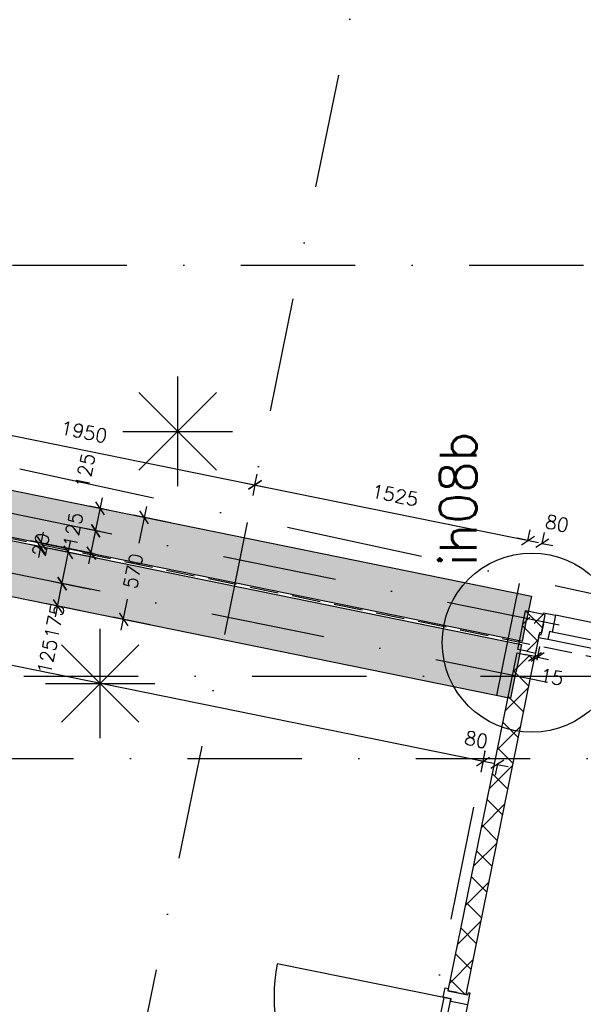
# Model space of a CAD drawing. Extents: x -33344 to 2055880, y -64816 to 121260.
# Tile 40 of 133: x 20742 to 23827, y 43901 to 49292. Entities that reach past the tile are written whole.
import ezdxf
from ezdxf.enums import TextEntityAlignment as Align

# ---------------------------------------------------------------- set-up
doc = ezdxf.new("R2010")
doc.units = 0
doc.header["$LTSCALE"] = 50
doc.header["$MEASUREMENT"] = 0
doc.header["$PDMODE"] = 3
doc.header["$PDSIZE"] = 0.1
for name, pattern in [('DASHDOT', [1, 0.5, -0.25, 0, -0.25]), ('DASHED', [0.75, 0.5, -0.25]), ('STRAM_0WT$0$HIDDEN', [9.375, 6.25, -3.125]), ('STRAM_0WT$1$DASHDOT', [25, 12.5, -6.25, 0, -6.25]), ('STRAM_0WT$1$DD1', [2.66667, 1.66667, -0.5, 0, -0.5])]:
    doc.linetypes.add(name, pattern=pattern)
doc.layers.get('0').update_dxf_attribs({"linetype": 'CONTINUOUS'})
doc.layers.get('DEFPOINTS').update_dxf_attribs({"linetype": 'CONTINUOUS'})
for name, color, linetype in [('00', 7, 'CONTINUOUS'), ('_BRANDCOMPART', 6, 'DASHDOT'), ('_DETAILNUMMERS', 4, 'CONTINUOUS'), ('_DETAILNUMMERSTEKST', 4, 'CONTINUOUS'), ('A--A21--_F12--', 7, 'CONTINUOUS'), ('A--A21--_F123-', 9, 'CONTINUOUS'), ('A--A22--_F123-', 9, 'CONTINUOUS'), ('A--L21--', 3, 'CONTINUOUS'), ('A--L21--_F12--', 7, 'CONTINUOUS'), ('A--L22--_F-2--', 7, 'CONTINUOUS'), ('A--L32--', 7, 'CONTINUOUS'), ('A--L32--_F123-', 1, 'CONTINUOUS'), ('A--L32--_F123-DRAAIR', 7, 'CONTINUOUS'), ('A--L90--', 7, 'CONTINUOUS'), ('A--M$1A-_F123-', 1, 'CONTINUOUS'), ('A--M1$A-_F123-', 1, 'CONTINUOUS'), ('STRAM_0WT$0$A--L$7A-_STRA0', 1, 'STRAM_0WT$1$DASHDOT'), ('STRAM_0WT$1$A--T$7A8-_STRA', 8, 'STRAM_0WT$1$DASHDOT'), ('STRAM_0WT$1$STRAMIEN', 1, 'STRAM_0WT$1$DD1'), ('X--LR---_CP', 7, 'CONTINUOUS'), ('XREF', 7, 'CONTINUOUS')]:
    doc.layers.add(name, color=color, linetype=linetype)
doc.styles.add('ALFA-0_25', font='ROMANS')
doc.dimstyles.new('STANDARD$0', dxfattribs={"dimscale": 30, "dimtxt": 2.5, "dimasz": 2, "dimexe": 2, "dimexo": 0, "dimgap": 2, "dimtad": 1, "dimdec": 0, "dimzin": 0, "dimtxsty": 'ALFA-0_25', "dimblk1": 'OBLIQUE', "dimblk2": 'OBLIQUE', "dimsah": 1, "dimcen": -3, "dimdle": 2, "dimclrd": 1, "dimclre": 1, "dimclrt": 2, "dimazin": 3, "dimtfac": 0.666667, "dimtofl": 0, "dimtmove": 0, "dimatfit": 3, "dimtvp": 0.833333, "dimtolj": 1, "dimtzin": 0})

# ---------------------------------------------------------------- blocks, each defined once
blk = doc.blocks.new('DR_930TYPE4')
at = {"layer": 'A--L32--_F123-', "color": 1}
for p, q in [((67, 0), (1307, 0)), ((1057, -93.8), (1307, -93.8)), ((1038, -139), (1322, -139))]:
    blk.add_line(p, q, dxfattribs=at)
at = {"layer": 'A--L32--_F123-'}
for points in [[(0, -9), (0, 0), (67, 0), (67, -93.8), (52, -93.8), (52, -139), (0, -139), (0, -121), (12, -121), (12, -9), (0, -9)], [(969, 0), (1055, 0), (1057, 0), (1057, -93.8), (1057, -93.8), (1040, -93.8), (1040, -137), (1038, -139), (986, -139), (984, -137), (984, -93.8), (969, -93.8), (967, -93.8), (967, 0)], [(1374, -9), (1374, 0), (1307, 0), (1307, -93.8), (1322, -93.8), (1322, -139), (1374, -139), (1374, -121), (1362, -121), (1362, -9), (1374, -9)], [(54, -95.6), (54, -135.6), (980.1, -135.6), (977.1, -95.6), (54, -95.6)]]:
    blk.add_lwpolyline(points, close=True, dxfattribs=at)
blk.add_point((1374, 0), dxfattribs=at)
blk.add_point((1374, 0), dxfattribs=at)
at = {"layer": 'A--L32--_F123-DRAAIR', "color": 1}
blk.add_lwpolyline([(54, -135.6), (54, -1065.6, 0.414214), (973, -135.8)], format="xyb", dxfattribs=at)
at = {"layer": 'X--LR---_CP', "color": 1, "linetype": 'CONTINUOUS'}
blk.add_point((0, 0), dxfattribs=at)
at = {"layer": 'X--LR---_CP', "color": 1}
blk.add_point((982, 0), dxfattribs=at)
blk = doc.blocks.new('*U1434')
at = {"layer": 'A--A22--_F123-', "linetype": 'CONTINUOUS'}
h = blk.add_hatch(dxfattribs=at)
h.set_pattern_fill('ALFAKRS', color=256, scale=120, style=0)
h.set_pattern_definition([(45, (-23517.94, -45833.85), (-84.8528, 84.8528), []), (135, (-23517.94, -45833.85), (-84.8528, -84.8528), [])])
h.paths.add_polyline_path([(0, 0), (-49, 10), (-6.1, 220.7), (32.9, 161.7), (71.9, 102.7), (49, -10)])
at = {"layer": 'A--L22--_F-2--', "color": 2, "linetype": 'CONTINUOUS'}
for points in [[(0, 0), (-49, 10), (-6.1, 220.7), (-6.1, 220.7)], [(0, 0), (49, -10), (71.9, 102.7), (71.9, 102.7)]]:
    blk.add_lwpolyline(points, dxfattribs=at)
blk = doc.blocks.new('*U1419')
at = {"layer": 'A--A22--_F123-', "linetype": 'CONTINUOUS'}
h = blk.add_hatch(dxfattribs=at)
h.set_pattern_fill('ALFAKRS', color=256, scale=120, style=0)
h.set_pattern_definition([(45, (-23609.31, -45983.63), (-84.8528, 84.8528), []), (135, (-23609.31, -45983.63), (-84.8528, -84.8528), [])])
h.paths.add_polyline_path([(0, 0), (-10, -49), (-19.4, -47.1), (-58.4, 11.9), (-97.5, 70.9), (10, 49)])
at = {"layer": 'A--L22--_F-2--', "color": 2, "linetype": 'CONTINUOUS'}
for points in [[(0, 0), (10, 49), (-97.5, 70.9), (-97.5, 70.9)], [(0, 0), (-10, -49), (-19.4, -47.1), (-19.4, -47.1)]]:
    blk.add_lwpolyline(points, dxfattribs=at)
blk = doc.blocks.new('*U1332')
at = {"layer": 'A--A21--_F123-', "linetype": 'CONTINUOUS'}
blk.add_hatch(color=256, dxfattribs=at).paths.add_polyline_path([(0, 0), (25, 122.5), (3679.9, -622), (3654.9, -744.5), (3630, -867), (-25, -122.5)])
at = {"layer": 'A--A21--_F12--', "color": 8}
for points in [[(0, 0), (25, 122.5), (3654.9, -744.5), (3679.9, -622)], [(3654.9, -744.5), (3630, -867), (0, 0), (-25, -122.5)]]:
    blk.add_solid(points, dxfattribs=at)
at = {"layer": 'A--L21--_F12--', "color": 3, "linetype": 'CONTINUOUS'}
for points in [[(0, 0), (25, 122.5), (3679.9, -622), (3654.9, -744.5)], [(0, 0), (-25, -122.5), (3630, -867), (3654.9, -744.5)]]:
    blk.add_lwpolyline(points, dxfattribs=at)
blk = doc.blocks.new('_OBLIQUE')
at = {"color": 0, "linetype": 'BYBLOCK'}
blk.add_line((-0.5, -0.5), (0.5, 0.5), dxfattribs=at)
blk = doc.blocks.new('*D169')
at = {"layer": 'A--M$1A-_F123-', "color": 1}
for p, q in [((21435.8, 46625.4), (21395.1, 46425.9)), ((21569.5, 46536.9), (21365, 46578.6)), ((21298.1, 45949.3), (21332.7, 46119.4)), ((21455.7, 45978.4), (21251.2, 46020))]:
    blk.add_line(p, q, dxfattribs=at)
at = {"layer": 'DEFPOINTS', "color": 0}
for p in [(21569.5, 46536.9), (21310, 46008.1), (21455.7, 45978.4)]:
    blk.add_point(p, dxfattribs=at)
at = {"layer": 'A--M$1A-_F123-', "color": 1, "xscale": 60, "yscale": 60, "zscale": 60}
for p, rotation in [((21423.8, 46566.6), 78.48629033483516), ((21310, 46008.1), 258.4862903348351)]:
    blk.add_blockref('_OBLIQUE', p, dxfattribs=dict(at, rotation=rotation))
at = {"layer": 'A--M$1A-_F123-', "color": 2, "insert": (21363.9, 46272.6), "char_height": 75, "attachment_point": 5, "rotation": 78.4863, "style": 'ALFA-0_25'}
blk.add_mtext('\\A1;570', dxfattribs=at)
blk = doc.blocks.new('*D181')
at = {"layer": 'A--M$1A-_F123-', "color": 1}
for p, q in [((20937.4, 46022.7), (20986.3, 46262.8)), ((21093.9, 46179.6), (20915.5, 46216)), ((21069, 46057.2), (20890.6, 46093.5))]:
    blk.add_line(p, q, dxfattribs=at)
at = {"layer": 'DEFPOINTS', "color": 0}
for p in [(20974.3, 46204), (21093.9, 46179.6), (21069, 46057.2)]:
    blk.add_point(p, dxfattribs=at)
at = {"layer": 'A--M$1A-_F123-', "color": 1, "xscale": 60, "yscale": 60, "zscale": 60}
for p, rotation in [((20974.3, 46204), 78.48629033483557), ((20949.4, 46081.5), 258.4862903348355)]:
    blk.add_blockref('_OBLIQUE', p, dxfattribs=dict(at, rotation=rotation))
at = {"layer": 'A--M$1A-_F123-', "color": 2, "insert": (20893.1, 45805.4), "char_height": 75, "attachment_point": 5, "rotation": 78.4863, "style": 'ALFA-0_25'}
blk.add_mtext('\\A1;125', dxfattribs=at)
blk = doc.blocks.new('*D192')
at = {"layer": 'A--M$1A-_F123-', "color": 1}
for p, q in [((20860.2, 46426.3), (20872.1, 46485.1)), ((21140.2, 46348.8), (20797.4, 46418.7)), ((21144.2, 46368.4), (20801.4, 46438.2)), ((20856.2, 46406.7), (20844.2, 46347.9))]:
    blk.add_line(p, q, dxfattribs=at)
at = {"layer": 'DEFPOINTS', "color": 0}
for p in [(20860.2, 46426.3), (21144.2, 46368.4), (21140.2, 46348.8)]:
    blk.add_point(p, dxfattribs=at)
at = {"layer": 'A--M$1A-_F123-', "color": 1, "xscale": 60, "yscale": 60, "zscale": 60}
for p, rotation in [((20856.2, 46406.7), 78.48629033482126), ((20860.2, 46426.3), 258.4862903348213)]:
    blk.add_blockref('_OBLIQUE', p, dxfattribs=dict(at, rotation=rotation))
at = {"layer": 'A--M$1A-_F123-', "color": 2, "insert": (20858.2, 46416.5), "char_height": 75, "attachment_point": 5, "rotation": 78.4863, "style": 'ALFA-0_25'}
blk.add_mtext('\\A1;20', dxfattribs=at)
blk = doc.blocks.new('*D193')
at = {"layer": 'A--M$1A-_F123-', "color": 1}
for p, q in [((21120.9, 46311.9), (21169.8, 46552)), ((21180.6, 46488.6), (21099, 46505.2)), ((21155.7, 46366.1), (21074.1, 46382.7))]:
    blk.add_line(p, q, dxfattribs=at)
at = {"layer": 'DEFPOINTS', "color": 0}
for p in [(21157.8, 46493.2), (21180.6, 46488.6), (21155.7, 46366.1)]:
    blk.add_point(p, dxfattribs=at)
at = {"layer": 'A--M$1A-_F123-', "color": 1, "xscale": 60, "yscale": 60, "zscale": 60}
for p, rotation in [((21157.8, 46493.2), 78.48629033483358), ((21132.9, 46370.7), 258.4862903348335)]:
    blk.add_blockref('_OBLIQUE', p, dxfattribs=dict(at, rotation=rotation))
at = {"layer": 'A--M$1A-_F123-', "color": 2, "insert": (21034.3, 46498.5), "char_height": 75, "attachment_point": 5, "rotation": 78.4863, "style": 'ALFA-0_25'}
blk.add_mtext('\\A1;125', dxfattribs=at)
blk = doc.blocks.new('*D194')
at = {"layer": 'A--M$1A-_F123-', "color": 1}
for p, q in [((21145.8, 46434.4), (21194.7, 46674.5)), ((21228.9, 46606.3), (21124, 46627.7)), ((21204, 46483.8), (21099, 46505.2))]:
    blk.add_line(p, q, dxfattribs=at)
at = {"layer": 'DEFPOINTS', "color": 0}
for p in [(21182.8, 46615.7), (21228.9, 46606.3), (21204, 46483.8)]:
    blk.add_point(p, dxfattribs=at)
at = {"layer": 'A--M$1A-_F123-', "color": 1, "xscale": 60, "yscale": 60, "zscale": 60}
for p, rotation in [((21182.8, 46615.7), 78.486290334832), ((21157.8, 46493.2), 258.486290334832)]:
    blk.add_blockref('_OBLIQUE', p, dxfattribs=dict(at, rotation=rotation))
at = {"layer": 'A--M$1A-_F123-', "color": 2, "insert": (21100.3, 46822.5), "char_height": 75, "attachment_point": 5, "rotation": 78.4863, "style": 'ALFA-0_25'}
blk.add_mtext('\\A1;125', dxfattribs=at)
blk = doc.blocks.new('*D288')
at = {"layer": 'A--M$1A-_F123-', "color": 1}
for p, q in [((23277.7, 45230.4), (23218.9, 45242.4)), ((23278.4, 45233.9), (23265.7, 45171.6)), ((23357.3, 45217.8), (23344.7, 45155.5)), ((23356.6, 45214.3), (23415.4, 45202.3))]:
    blk.add_line(p, q, dxfattribs=at)
at = {"layer": 'DEFPOINTS', "color": 0}
for p in [(23278.4, 45233.9), (23356.6, 45214.3), (23357.3, 45217.8)]:
    blk.add_point(p, dxfattribs=at)
at = {"layer": 'A--M$1A-_F123-', "color": 1, "xscale": 60, "yscale": 60, "zscale": 60}
for p, rotation in [((23277.7, 45230.4), 348.4862903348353), ((23356.6, 45214.3), 168.4862903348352)]:
    blk.add_blockref('_OBLIQUE', p, dxfattribs=dict(at, rotation=rotation))
at = {"layer": 'A--M$1A-_F123-', "color": 2, "insert": (23241.4, 45349.7), "char_height": 75, "attachment_point": 5, "rotation": 348.4863, "style": 'ALFA-0_25'}
blk.add_mtext('\\A1;80', dxfattribs=at)
blk = doc.blocks.new('*D289')
at = {"layer": 'A--M$1A-_F123-', "color": 1}
for p, q in [((23336.4, 45218.4), (17413.1, 46425)), ((17483.4, 46469.4), (17459.9, 46354.3)), ((23289.1, 45286.8), (23265.7, 45171.6))]:
    blk.add_line(p, q, dxfattribs=at)
at = {"layer": 'DEFPOINTS', "color": 0}
for p in [(17483.4, 46469.4), (17471.9, 46413), (23289.1, 45286.8)]:
    blk.add_point(p, dxfattribs=at)
at = {"layer": 'A--M$1A-_F123-', "color": 1, "xscale": 60, "yscale": 60, "zscale": 60}
for p, rotation in [((17471.9, 46413), 168.4862903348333), ((23277.7, 45230.4), 348.4862903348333)]:
    blk.add_blockref('_OBLIQUE', p, dxfattribs=dict(at, rotation=rotation))
at = {"layer": 'A--M$1A-_F123-', "color": 2, "insert": (20394.2, 45917.3), "char_height": 75, "attachment_point": 5, "rotation": 348.4863, "style": 'ALFA-0_25'}
blk.add_mtext('\\A1;5925', dxfattribs=at)
blk = doc.blocks.new('*U1286')
at = {"layer": 'A--A22--_F123-', "linetype": 'CONTINUOUS'}
h = blk.add_hatch(dxfattribs=at)
h.set_pattern_fill('ALFAKRS', color=256, scale=120, style=0)
h.set_pattern_definition([(45, (-23137.2, -43964.72), (-84.8528, 84.8528), []), (135, (-23137.2, -43964.72), (-84.8528, -84.8528), [])])
h.paths.add_polyline_path([(0, 0), (-49, 10), (327.8, 1859.5), (376.8, 1849.5), (425.7, 1839.6), (49, -10)])
at = {"layer": 'A--L22--_F-2--', "color": 2, "linetype": 'CONTINUOUS'}
for points in [[(0, 0), (-49, 10), (327.8, 1859.5), (376.8, 1849.5)], [(0, 0), (49, -10), (425.7, 1839.6), (376.8, 1849.5)]]:
    blk.add_lwpolyline(points, dxfattribs=at)
blk = doc.blocks.new('*U1243')
at = {"layer": 'A--A21--_F123-', "linetype": 'CONTINUOUS'}
blk.add_hatch(color=256, dxfattribs=at).paths.add_polyline_path([(0, 0), (-29.9, -147), (6025.7, -1380.5), (6055.6, -1233.5), (6085.6, -1086.6), (29.9, 147)])
at = {"layer": 'A--A21--_F12--', "color": 8}
for points in [[(6055.6, -1233.5), (6085.6, -1086.6), (0, 0), (29.9, 147)], [(0, 0), (-29.9, -147), (6055.6, -1233.5), (6025.7, -1380.5)]]:
    blk.add_solid(points, dxfattribs=at)
at = {"layer": 'A--L21--_F12--', "color": 3, "linetype": 'CONTINUOUS'}
for points in [[(0, 0), (29.9, 147), (6085.6, -1086.6), (6055.6, -1233.5)], [(0, 0), (-29.9, -147), (6025.7, -1380.5), (6055.6, -1233.5)]]:
    blk.add_lwpolyline(points, dxfattribs=at)
blk = doc.blocks.new('*D478')
at = {"layer": 'A--M$1A-_F123-', "color": 1, "linetype": 'CONTINUOUS'}
for p, q in [((20962.1, 46145.3), (21021, 46434.3)), ((21165.6, 46343.6), (20950.2, 46387.5)), ((21130.7, 46172.2), (20915.3, 46216))]:
    blk.add_line(p, q, dxfattribs=at)
at = {"layer": 'DEFPOINTS', "color": 0, "linetype": 'CONTINUOUS'}
for p in [(21009, 46375.5), (21165.6, 46343.6), (21130.7, 46172.2)]:
    blk.add_point(p, dxfattribs=at)
at = {"layer": 'A--M$1A-_F123-', "color": 1, "linetype": 'CONTINUOUS', "xscale": 60, "yscale": 60, "zscale": 60}
for p, rotation in [((21009, 46375.5), 78.48629033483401), ((20974.1, 46204.1), 258.4862903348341)]:
    blk.add_blockref('_OBLIQUE', p, dxfattribs=dict(at, rotation=rotation))
at = {"layer": 'A--M$1A-_F123-', "color": 2, "linetype": 'CONTINUOUS', "insert": (20932, 45997.2), "char_height": 75, "attachment_point": 5, "rotation": 78.4863, "style": 'ALFA-0_25'}
blk.add_mtext('\\A1;175', dxfattribs=at)
blk = doc.blocks.new('*D573')
at = {"layer": 'A--M$1A-_F123-', "color": 1, "linetype": 'CONTINUOUS'}
for p, q in [((20119.1, 47134), (20131, 47192.8)), ((20060.3, 47145.9), (22088.6, 46732.8)), ((22029.8, 46744.7), (22041.8, 46803.5))]:
    blk.add_line(p, q, dxfattribs=at)
at = {"layer": 'DEFPOINTS', "color": 0, "linetype": 'CONTINUOUS'}
for p in [(20119.1, 47134), (22029.8, 46744.7), (22029.8, 46744.7)]:
    blk.add_point(p, dxfattribs=at)
at = {"layer": 'A--M$1A-_F123-', "color": 1, "linetype": 'CONTINUOUS', "xscale": 60, "yscale": 60, "zscale": 60}
for p, rotation in [((20119.1, 47134), 168.4862903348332), ((22029.8, 46744.7), 348.4862903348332)]:
    blk.add_blockref('_OBLIQUE', p, dxfattribs=dict(at, rotation=rotation))
at = {"layer": 'A--M$1A-_F123-', "color": 2, "linetype": 'CONTINUOUS', "insert": (21093.9, 47034.9), "char_height": 75, "attachment_point": 5, "rotation": 348.4863, "style": 'ALFA-0_25'}
blk.add_mtext('\\A1;1950', dxfattribs=at)
blk = doc.blocks.new('*D574')
at = {"layer": 'A--M$1A-_F123-', "color": 1, "linetype": 'CONTINUOUS'}
for p, q in [((21971, 46756.7), (23582.9, 46428.4)), ((22029.8, 46744.7), (22017.8, 46685.9)), ((23524.1, 46440.3), (23536.1, 46499.1))]:
    blk.add_line(p, q, dxfattribs=at)
at = {"layer": 'DEFPOINTS', "color": 0, "linetype": 'CONTINUOUS'}
for p in [(22029.8, 46744.7), (23524.1, 46440.3), (23524.1, 46440.3)]:
    blk.add_point(p, dxfattribs=at)
at = {"layer": 'A--M$1A-_F123-', "color": 1, "linetype": 'CONTINUOUS', "xscale": 60, "yscale": 60, "zscale": 60}
for p, rotation in [((22029.8, 46744.7), 168.4862903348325), ((23524.1, 46440.3), 348.4862903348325)]:
    blk.add_blockref('_OBLIQUE', p, dxfattribs=dict(at, rotation=rotation))
at = {"layer": 'A--M$1A-_F123-', "color": 2, "linetype": 'CONTINUOUS', "insert": (22796.4, 46688.1), "char_height": 75, "attachment_point": 5, "rotation": 348.4863, "style": 'ALFA-0_25'}
blk.add_mtext('\\A1;1525', dxfattribs=at)
blk = doc.blocks.new('*D575')
at = {"layer": 'A--M$1A-_F123-', "color": 1, "linetype": 'CONTINUOUS'}
for p, q in [((23524.1, 46440.3), (23536.1, 46499.1)), ((23602.5, 46424.4), (23614.5, 46483.2)), ((23524.1, 46440.3), (23465.3, 46452.3)), ((23602.5, 46424.4), (23661.3, 46412.4))]:
    blk.add_line(p, q, dxfattribs=at)
at = {"layer": 'DEFPOINTS', "color": 0, "linetype": 'CONTINUOUS'}
for p in [(23524.1, 46440.3), (23602.5, 46424.4), (23602.5, 46424.4)]:
    blk.add_point(p, dxfattribs=at)
at = {"layer": 'A--M$1A-_F123-', "color": 1, "linetype": 'CONTINUOUS', "xscale": 60, "yscale": 60, "zscale": 60}
for p, rotation in [((23524.1, 46440.3), 348.4862903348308), ((23602.5, 46424.4), 168.4862903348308)]:
    blk.add_blockref('_OBLIQUE', p, dxfattribs=dict(at, rotation=rotation))
at = {"layer": 'A--M$1A-_F123-', "color": 2, "linetype": 'CONTINUOUS', "insert": (23683.7, 46533.5), "char_height": 75, "attachment_point": 5, "rotation": 348.4863, "style": 'ALFA-0_25'}
blk.add_mtext('\\A1;80', dxfattribs=at)
blk = doc.blocks.new('*D703')
at = {"layer": 'A--M1$A-_F123-', "color": 1}
for p, q in [((23559.8, 45788.7), (23574.9, 45863.1)), ((23574.5, 45785.8), (23589.6, 45860.1)), ((23562.9, 45804.3), (23504.2, 45816.3)), ((23577.6, 45801.3), (23636.4, 45789.3))]:
    blk.add_line(p, q, dxfattribs=at)
at = {"layer": 'DEFPOINTS', "color": 0}
for p in [(23559.8, 45788.7), (23562.9, 45804.3), (23574.5, 45785.8)]:
    blk.add_point(p, dxfattribs=at)
at = {"layer": 'A--M1$A-_F123-', "color": 1, "xscale": 60, "yscale": 60, "zscale": 60}
for p, rotation in [((23562.9, 45804.3), 348.4862903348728), ((23577.6, 45801.3), 168.4862903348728)]:
    blk.add_blockref('_OBLIQUE', p, dxfattribs=dict(at, rotation=rotation))
at = {"layer": 'A--M1$A-_F123-', "color": 2, "insert": (23654.6, 45693), "char_height": 75, "attachment_point": 5, "rotation": 348.4863, "style": 'ALFA-0_25'}
blk.add_mtext('\\A1;15', dxfattribs=at)
blk = doc.blocks.new('DETAILNR')
at = {"layer": '_DETAILNUMMERS'}
blk.add_circle((32.9, -23.2), 490.7, dxfattribs=at)
at = {"layer": 'X--LR---_CP'}
blk.add_point((0, 0), dxfattribs=at)
at = {"layer": '_DETAILNUMMERSTEKST', "style": 'ALFA-0_25'}
blk.add_attdef('DETAILNR', text='', height=200, rotation=90, dxfattribs=at).set_placement((-618.4, 223.8), align=Align.RIGHT)
blk = doc.blocks.new('STRAM_0WT')
at = {"layer": 'STRAM_0WT$0$A--L$7A-_STRA0'}
for p, q in [((-38410.733, 89013.047), (-64231.371, -37744.184)), ((-45863.103, 12168.257), (-61174.94, 15287.302)), ((-45799.23, 12481.818), (-59254.976, 15222.774)), ((-66105.583, 13450), (-43022.45, 13450))]:
    blk.add_line(p, q, dxfattribs=at)
at = {"layer": 'STRAM_0WT$1$A--T$7A8-_STRA', "color": 8}
for p, q in [((-66167.142, 15700), (-500, 15700)), ((-52143.28, 13957.807), (-62448.73, -36633.131)), ((-108962.956, 13000), (-500, 13000))]:
    blk.add_line(p, q, dxfattribs=at)
at = {"layer": 'STRAM_0WT$1$STRAMIEN', "color": 8, "linetype": 'STRAM_0WT$0$HIDDEN', "ltscale": 0.5}
blk.add_lwpolyline([(-19628.191, 24100), (-39039.938, 24100), (-39039.938, 13250), (-50246.691, 13250), (-59989.832, 15234.692)], dxfattribs=at)
blk = doc.blocks.new('FIJN_SCHUURWERK')
at = {"layer": '00', "color": 4}
for p, q in [((-0.000025, 300), (-0.000025, -300)), ((-212.132075, 212.132), (212.132025, -212.132)), ((-212.131875, -212.132), (212.132025, 212.13215)), ((-299.999975, 0), (299.999975, 0))]:
    blk.add_line(p, q, dxfattribs=at)

msp = doc.modelspace()

# ---------------------------------------------------------------- linework, layer by layer
at = {"layer": '_BRANDCOMPART', "ltscale": 30}
msp.add_lwpolyline([(10482.8, 49070.1), (10482.8, 49070.1), (25463.6, 45803.4), (24578.4, 42182.6), (27872.5, 41490.5), (27040.2, 37399.2), (23758.4, 38071.7), (22385.7, 31507.4)], dxfattribs=at)

# ---------------------------------------------------------------- block references
at = {"layer": '00'}
ref = msp.add_blockref('DETAILNR', (23522.5, 45848), dxfattribs=dict(at, rotation=90))
ref.add_attrib('DETAILNR', 'ih08b', dxfattribs={"layer": '_DETAILNUMMERSTEKST', "height": 200, "rotation": 90, "style": 'ALFA-0_25'}).set_placement((23241.9, 47036.3), align=Align.RIGHT)
at = {"layer": 'A--L21--', "linetype": 'CONTINUOUS'}
for name, p in [('*U1243', (17404.1, 46956.8)), ('*U1332', (19863.6, 46756.8)), ('*U1434', (23517.9, 45833.9)), ('*U1419', (23609.3, 45983.6)), ('*U1286', (23137.2, 43964.7))]:
    msp.add_blockref(name, p, dxfattribs=at)
at = {"layer": 'A--L32--', "linetype": 'CONTINUOUS', "xscale": -1, "rotation": 348.486290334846}
msp.add_blockref('DR_930TYPE4', (24955.7, 45769.6), dxfattribs=at)
at = {"layer": 'A--L32--', "linetype": 'CONTINUOUS', "rotation": 258.4862903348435}
msp.add_blockref('DR_930TYPE4', (23206.8, 43962.8), dxfattribs=at)
at = {"layer": 'A--L90--', "rotation": 90}
for p in [(21607, 47037.8), (21182.6, 45657.2)]:
    msp.add_blockref('FIJN_SCHUURWERK', p, dxfattribs=at)
at = {"layer": 'XREF', "linetype": 'DASHED', "ltscale": 20}
msp.add_blockref('STRAM_0WT', (75619.4, 32246.9), dxfattribs=at)

# ---------------------------------------------------------------- dimensions: what is measured, and where the dimension line sits
at = {"layer": 'A--M$1A-_F123-', "linetype": 'CONTINUOUS'}
for p1, p2, picture, middle in [((20119.1, 47134), (22029.8, 46744.7), '*D573', (21093.9, 47034.9)), ((22029.8, 46744.7), (23524.1, 46440.3), '*D574', (22796.4, 46688.1))]:
    dim = msp.add_aligned_dim(p1=p1, p2=p2, distance=0, dimstyle='STANDARD$0', dxfattribs=at)
    dim.commit()
    dim.dimension.update_dxf_attribs({"geometry": picture, "text_midpoint": middle})
at = {"layer": 'A--M$1A-_F123-'}
for base, p1, p2, angle, picture, middle in [((21182.8, 46615.7), (21204, 46483.8), (21228.9, 46606.3), 78.4863, '*D194', (21100.3, 46822.5)), ((21157.8, 46493.2), (21155.7, 46366.1), (21180.6, 46488.6), 78.4863, '*D193', (21034.3, 46498.5)), ((21310, 46008.1), (21569.5, 46536.9), (21455.7, 45978.4), 258.4863, '*D169', (21363.9, 46272.6)), ((20860.2, 46426.3), (21140.2, 46348.8), (21144.2, 46368.4), 78.4863, '*D192', (20858.2, 46416.5)), ((20974.3, 46204), (21069, 46057.2), (21093.9, 46179.6), 78.4863, '*D181', (20893.1, 45805.4))]:
    dim = msp.add_linear_dim(base=base, p1=p1, p2=p2, angle=angle, dimstyle='STANDARD$0', dxfattribs=at)
    dim.commit()
    dim.dimension.update_dxf_attribs({"geometry": picture, "text_midpoint": middle, "dimtype": 161})
at = {"layer": 'A--M$1A-_F123-', "linetype": 'CONTINUOUS'}
for base, p1, p2, angle, picture, middle in [((23602.5, 46424.4), (23524.1, 46440.3), (23602.5, 46424.4), 348.4863, '*D575', (23683.7, 46533.5)), ((21009, 46375.5), (21130.7, 46172.2), (21165.6, 46343.6), 78.4863, '*D478', (20932, 45997.2))]:
    dim = msp.add_linear_dim(base=base, p1=p1, p2=p2, angle=angle, dimstyle='STANDARD$0', dxfattribs=at)
    dim.commit()
    dim.dimension.update_dxf_attribs({"geometry": picture, "text_midpoint": middle, "dimtype": 161})
at = {"layer": 'A--M$1A-_F123-'}
dim = msp.add_aligned_dim(p1=(23289.1, 45286.8), p2=(17483.4, 46469.4), distance=57.5, dimstyle='STANDARD$0', dxfattribs=at)
dim.commit()
dim.dimension.update_dxf_attribs({"geometry": '*D289', "text_midpoint": (20394.2, 45917.3)})
dim = msp.add_linear_dim(base=(23356.6, 45214.3), p1=(23278.4, 45233.9), p2=(23357.3, 45217.8), angle=348.4863, text='80', dimstyle='STANDARD$0', dxfattribs=at)
dim.commit()
dim.dimension.update_dxf_attribs({"geometry": '*D288', "text_midpoint": (23241.4, 45349.7), "dimtype": 161})
at = {"layer": 'A--M1$A-_F123-'}
dim = msp.add_linear_dim(base=(23562.9, 45804.3), p1=(23574.5, 45785.8), p2=(23559.8, 45788.7), angle=168.4863, dimstyle='STANDARD$0', dxfattribs=at)
dim.commit()
dim.dimension.update_dxf_attribs({"geometry": '*D703', "text_midpoint": (23654.6, 45693), "dimtype": 161})

doc.saveas('drawing.dxf')
